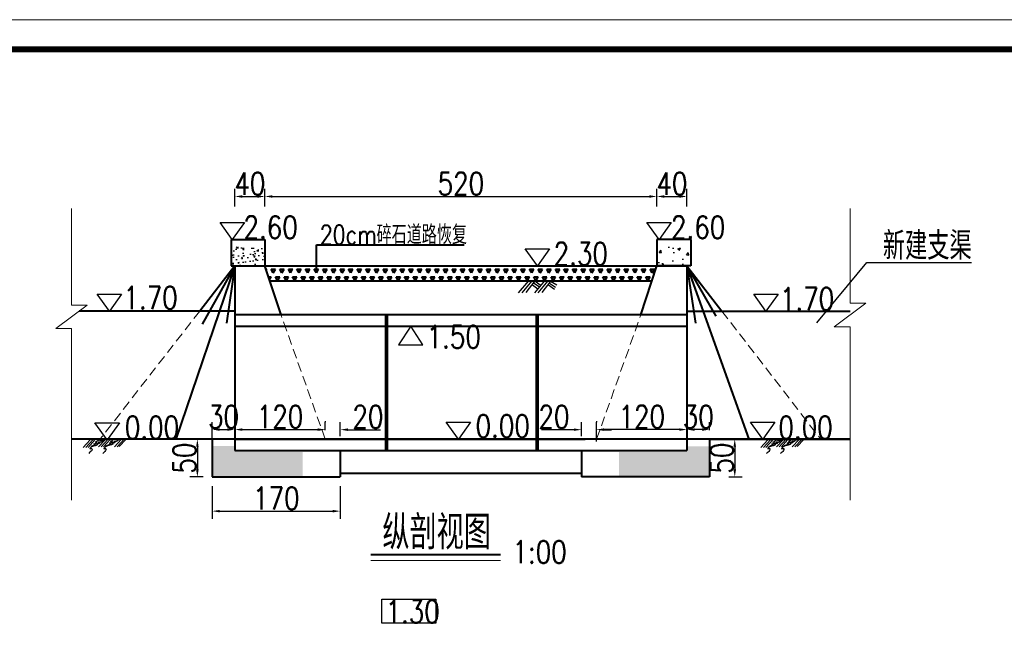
# Model space of a CAD drawing. Header units: millimetres. Extents: x 42191 to 57359, y 16507 to 19270.
# Tile 3 of 8: x 44144 to 45451, y 18208 to 19017. Entities that reach past the tile are written whole.
import ezdxf

# ---------------------------------------------------------------- set-up
doc = ezdxf.new("R2010")
doc.units = ezdxf.units.MM
doc.linetypes.add('DASHED', pattern=[19.05, 12.7, -6.35])
for name, color, linetype, lineweight in [('1', 7, 'Continuous', 30), ('粗实线', 1, 'Continuous', 40), ('粗实线 @ 1', 1, 'Continuous', 40)]:
    doc.layers.add(name, color=color, linetype=linetype, lineweight=lineweight)
doc.layers.add('DEM', color=3, linetype='Continuous')
doc.layers.add('文字说明', color=3, linetype='Continuous')
doc.styles.add('样式 1', font='txt.shx', dxfattribs={"width": 0.8, "bigfont": 'hztxt.shx'})
doc.dimstyles.new('STANDARD$0', dxfattribs={"dimtxt": 25, "dimasz": 10, "dimexe": 10, "dimexo": 12, "dimgap": 2, "dimtad": 1, "dimdec": 0, "dimzin": 1, "dimdsep": 46, "dimtxsty": '样式 1', "dimblk1": 'OBLIQUE', "dimblk2": 'OBLIQUE', "dimcen": 12, "dimdle": 20, "dimaunit": 1, "dimadec": 0, "dimazin": 0, "dimtfac": 1, "dimtdec": 1, "dimtofl": 0, "dimtmove": 0, "dimatfit": 1, "dimldrblk": 'OBLIQUE', "dimfxl": 0, "dimtolj": 1, "dimtzin": 0, "dimarcsym": 0})

# ---------------------------------------------------------------- blocks, each defined once
blk = doc.blocks.new('*D27')
at = {"color": 0, "lineweight": -2}
for p, q in [((44989.9, 18769.2), (44989.9, 18792.4)), ((45029.9, 18769.2), (45029.9, 18792.4)), ((44999.9, 18782.4), (45019.9, 18782.4))]:
    blk.add_line(p, q, dxfattribs=at)
at = {"color": 0}
for points in [[(44999.9, 18784.1), (44999.9, 18780.7), (44989.9, 18782.4)], [(45019.9, 18784.1), (45019.9, 18780.7), (45029.9, 18782.4)]]:
    blk.add_solid(points, dxfattribs=at)
at = {"layer": 'Defpoints', "color": 0}
for p in [(45029.9, 18782.4), (44989.9, 18757.2), (45029.9, 18757.2)]:
    blk.add_point(p, dxfattribs=at)
at = {"color": 0, "lineweight": -3, "insert": (45009.9, 18799.4), "char_height": 30, "attachment_point": 5, "style": '样式 1'}
blk.add_mtext('\\A1;40', dxfattribs=at)
blk = doc.blocks.new('_Oblique')
at = {"color": 0, "linetype": 'ByBlock', "lineweight": -2}
blk.add_line((-0.5, -0.5), (0.5, 0.5), dxfattribs=at)
blk = doc.blocks.new('*D28')
at = {"color": 0, "lineweight": -2}
for p, q in [((44469.9, 18769.2), (44469.9, 18792.4)), ((44989.9, 18769.2), (44989.9, 18792.4)), ((44479.9, 18782.4), (44979.9, 18782.4))]:
    blk.add_line(p, q, dxfattribs=at)
at = {"color": 0}
for points in [[(44479.9, 18784.1), (44479.9, 18780.7), (44469.9, 18782.4)], [(44979.9, 18784.1), (44979.9, 18780.7), (44989.9, 18782.4)]]:
    blk.add_solid(points, dxfattribs=at)
at = {"layer": 'Defpoints', "color": 0}
for p in [(44989.9, 18782.4), (44469.9, 18757.2), (44989.9, 18757.2)]:
    blk.add_point(p, dxfattribs=at)
at = {"color": 0, "lineweight": -3, "insert": (44729.9, 18799.4), "char_height": 30, "attachment_point": 5, "style": '样式 1'}
blk.add_mtext('\\A1;520', dxfattribs=at)
blk = doc.blocks.new('*D29')
at = {"color": 0, "lineweight": -2}
for p, q in [((44429.9, 18769.2), (44429.9, 18792.4)), ((44469.9, 18769.2), (44469.9, 18792.4)), ((44439.9, 18782.4), (44459.9, 18782.4))]:
    blk.add_line(p, q, dxfattribs=at)
at = {"color": 0}
for points in [[(44439.9, 18784.1), (44439.9, 18780.7), (44429.9, 18782.4)], [(44459.9, 18784.1), (44459.9, 18780.7), (44469.9, 18782.4)]]:
    blk.add_solid(points, dxfattribs=at)
at = {"layer": 'Defpoints', "color": 0}
for p in [(44469.9, 18782.4), (44429.9, 18757.2), (44469.9, 18757.2)]:
    blk.add_point(p, dxfattribs=at)
at = {"color": 0, "lineweight": -3, "insert": (44449.9, 18799.4), "char_height": 30, "attachment_point": 5, "style": '样式 1'}
blk.add_mtext('\\A1;40', dxfattribs=at)
blk = doc.blocks.new('*D39')
at = {"color": 0, "lineweight": -2}
for p, q in [((44387.9, 18460.4), (44370.2, 18460.4)), ((44380.2, 18450.4), (44380.2, 18420.4)), ((44387.9, 18410.4), (44370.2, 18410.4))]:
    blk.add_line(p, q, dxfattribs=at)
at = {"color": 0}
for points in [[(44378.5, 18450.4), (44381.9, 18450.4), (44380.2, 18460.4)], [(44378.5, 18420.4), (44381.9, 18420.4), (44380.2, 18410.4)]]:
    blk.add_solid(points, dxfattribs=at)
at = {"layer": 'Defpoints', "color": 0}
for p in [(44399.9, 18460.4), (44380.2, 18410.4), (44399.9, 18410.4)]:
    blk.add_point(p, dxfattribs=at)
at = {"color": 0, "lineweight": -3, "insert": (44363.2, 18435.4), "char_height": 30, "attachment_point": 5, "rotation": 90, "style": '样式 1'}
blk.add_mtext('\\A1;50', dxfattribs=at)
blk = doc.blocks.new('*D40')
at = {"color": 0, "lineweight": -2}
for p, q in [((44399.9, 18457), (44399.9, 18483.3)), ((44429.9, 18472.4), (44429.9, 18483.3)), ((44409.9, 18473.3), (44419.9, 18473.3))]:
    blk.add_line(p, q, dxfattribs=at)
at = {"color": 0}
for points in [[(44409.9, 18474.9), (44409.9, 18471.6), (44399.9, 18473.3)], [(44419.9, 18474.9), (44419.9, 18471.6), (44429.9, 18473.3)]]:
    blk.add_solid(points, dxfattribs=at)
at = {"layer": 'Defpoints', "color": 0}
for p in [(44429.9, 18473.3), (44429.9, 18460.4), (44399.9, 18445)]:
    blk.add_point(p, dxfattribs=at)
at = {"color": 0, "lineweight": -3, "insert": (44414.9, 18490.3), "char_height": 30, "attachment_point": 5, "style": '样式 1'}
blk.add_mtext('\\A1;30', dxfattribs=at)
blk = doc.blocks.new('*D30')
at = {"color": 0, "lineweight": -2}
for p, q in [((44549.9, 18472.4), (44549.9, 18483.1)), ((44569.9, 18464.4), (44569.9, 18483.1)), ((44539.9, 18473.1), (44529.9, 18473.1)), ((44579.9, 18473.1), (44623.1, 18473.1))]:
    blk.add_line(p, q, dxfattribs=at)
at = {"color": 0}
for points in [[(44539.9, 18474.8), (44539.9, 18471.5), (44549.9, 18473.1)], [(44579.9, 18474.8), (44579.9, 18471.5), (44569.9, 18473.1)]]:
    blk.add_solid(points, dxfattribs=at)
at = {"layer": 'Defpoints', "color": 0}
for p in [(44549.9, 18473.1), (44549.9, 18460.4), (44569.9, 18452.4)]:
    blk.add_point(p, dxfattribs=at)
at = {"color": 0, "lineweight": -3, "insert": (44606.5, 18490.1), "char_height": 30, "attachment_point": 5, "style": '样式 1'}
blk.add_mtext('\\A1;20', dxfattribs=at)
blk = doc.blocks.new('*D31')
at = {"color": 0, "lineweight": -2}
for p, q in [((45085.6, 18460.4), (45103.3, 18460.4)), ((45093.3, 18450.4), (45093.3, 18420.4)), ((45085.6, 18410.4), (45103.3, 18410.4))]:
    blk.add_line(p, q, dxfattribs=at)
at = {"color": 0}
for points in [[(45091.6, 18450.4), (45095, 18450.4), (45093.3, 18460.4)], [(45091.6, 18420.4), (45095, 18420.4), (45093.3, 18410.4)]]:
    blk.add_solid(points, dxfattribs=at)
at = {"layer": 'Defpoints', "color": 0}
for p in [(45073.6, 18460.4), (45073.6, 18410.4), (45093.3, 18410.4)]:
    blk.add_point(p, dxfattribs=at)
at = {"color": 0, "lineweight": -3, "insert": (45076.3, 18435.4), "char_height": 30, "attachment_point": 5, "rotation": 90, "style": '样式 1'}
blk.add_mtext('\\A1;50', dxfattribs=at)
blk = doc.blocks.new('*D32')
at = {"color": 0, "lineweight": -2}
for p, q in [((45029.9, 18472.4), (45029.9, 18483.3)), ((45059.9, 18472.4), (45059.9, 18483.3)), ((45049.9, 18473.3), (45039.9, 18473.3))]:
    blk.add_line(p, q, dxfattribs=at)
at = {"color": 0}
for points in [[(45039.9, 18474.9), (45039.9, 18471.6), (45029.9, 18473.3)], [(45049.9, 18474.9), (45049.9, 18471.6), (45059.9, 18473.3)]]:
    blk.add_solid(points, dxfattribs=at)
at = {"layer": 'Defpoints', "color": 0}
for p in [(45029.9, 18473.3), (45029.9, 18460.4), (45059.9, 18460.4)]:
    blk.add_point(p, dxfattribs=at)
at = {"color": 0, "lineweight": -3, "insert": (45044.9, 18490.3), "char_height": 30, "attachment_point": 5, "style": '样式 1'}
blk.add_mtext('\\A1;30', dxfattribs=at)
blk = doc.blocks.new('*D17')
at = {"color": 0, "lineweight": -2}
for p, q in [((44889.9, 18464.4), (44889.9, 18483.1)), ((44909.9, 18457.4), (44909.9, 18483.1)), ((44879.9, 18473.1), (44836.8, 18473.1)), ((44919.9, 18473.1), (44929.9, 18473.1))]:
    blk.add_line(p, q, dxfattribs=at)
at = {"color": 0}
for points in [[(44879.9, 18474.8), (44879.9, 18471.5), (44889.9, 18473.1)], [(44919.9, 18474.8), (44919.9, 18471.5), (44909.9, 18473.1)]]:
    blk.add_solid(points, dxfattribs=at)
at = {"layer": 'Defpoints', "color": 0}
for p in [(44909.9, 18473.1), (44889.9, 18452.4), (44909.9, 18445.4)]:
    blk.add_point(p, dxfattribs=at)
at = {"color": 0, "lineweight": -3, "insert": (44853.4, 18490.1), "char_height": 30, "attachment_point": 5, "style": '样式 1'}
blk.add_mtext('\\A1;20', dxfattribs=at)
blk = doc.blocks.new('*D36')
at = {"color": 0, "lineweight": -2}
for p, q in [((44399.9, 18398.4), (44399.9, 18355.1)), ((44569.9, 18398.4), (44569.9, 18355.1)), ((44409.9, 18365.1), (44559.9, 18365.1))]:
    blk.add_line(p, q, dxfattribs=at)
at = {"color": 0}
for points in [[(44409.9, 18366.7), (44409.9, 18363.4), (44399.9, 18365.1)], [(44559.9, 18366.7), (44559.9, 18363.4), (44569.9, 18365.1)]]:
    blk.add_solid(points, dxfattribs=at)
at = {"layer": 'Defpoints', "color": 0}
for p in [(44399.9, 18410.4), (44569.9, 18410.4), (44569.9, 18365.1)]:
    blk.add_point(p, dxfattribs=at)
at = {"color": 0, "lineweight": -3, "insert": (44484.9, 18382.1), "char_height": 30, "attachment_point": 5, "style": '样式 1'}
blk.add_mtext('\\A1;170', dxfattribs=at)
blk = doc.blocks.new('*D25')
at = {"color": 0, "lineweight": -2}
for p, q in [((44429.9, 18472.4), (44429.9, 18483.3)), ((44549.9, 18484.4), (44549.9, 18483.3)), ((44439.9, 18473.3), (44539.9, 18473.3))]:
    blk.add_line(p, q, dxfattribs=at)
at = {"color": 0}
for points in [[(44439.9, 18474.9), (44439.9, 18471.6), (44429.9, 18473.3)], [(44539.9, 18474.9), (44539.9, 18471.6), (44549.9, 18473.3)]]:
    blk.add_solid(points, dxfattribs=at)
at = {"layer": 'Defpoints', "color": 0}
for p in [(44549.9, 18473.3), (44549.9, 18472.4), (44429.9, 18460.4)]:
    blk.add_point(p, dxfattribs=at)
at = {"color": 0, "lineweight": -3, "insert": (44489.9, 18490.3), "char_height": 30, "attachment_point": 5, "style": '样式 1'}
blk.add_mtext('\\A1;120', dxfattribs=at)
blk = doc.blocks.new('*D37')
at = {"color": 0, "lineweight": -2}
for p, q in [((44909.9, 18484.4), (44909.9, 18483.3)), ((45029.9, 18457.4), (45029.9, 18483.3)), ((45019.9, 18473.3), (44919.9, 18473.3))]:
    blk.add_line(p, q, dxfattribs=at)
at = {"color": 0}
for points in [[(44919.9, 18474.9), (44919.9, 18471.6), (44909.9, 18473.3)], [(45019.9, 18474.9), (45019.9, 18471.6), (45029.9, 18473.3)]]:
    blk.add_solid(points, dxfattribs=at)
at = {"layer": 'Defpoints', "color": 0}
for p in [(44909.9, 18473.3), (44909.9, 18472.4), (45029.9, 18445.4)]:
    blk.add_point(p, dxfattribs=at)
at = {"color": 0, "lineweight": -3, "insert": (44969.9, 18490.3), "char_height": 30, "attachment_point": 5, "style": '样式 1'}
blk.add_mtext('\\A1;120', dxfattribs=at)
blk = doc.blocks.new('tk')
at = {"lineweight": 0}
blk.add_line((0, 297), (420, 297), dxfattribs=at)
at = {"lineweight": 0, "const_width": 1}
blk.add_lwpolyline([(25, 292), (415, 292), (415, 5), (25, 5)], close=True, dxfattribs=at)

msp = doc.modelspace()

# ---------------------------------------------------------------- hatches: boundary and pattern name
h = msp.add_hatch()
h.set_pattern_fill('AR-CONC', color=256, scale=0.1, style=0)
h.set_pattern_definition([(50, (-1099.639, 11274.402), (18.218467, -1.5939086), [1.905, -20.955]), (355, (-1099.639, 11274.402), (-3.5242826, 19.105664), [1.524, -16.764]), (100.451, (-1098.12, 11274.27), (14.69425, 17.511669), [1.619, -17.809]), (46.1842, (-1099.639, 11279.482), (27.107904, -4.204233), [2.8575, -31.4325]), (96.6356, (-1097.38, 11279.132), (23.740423, 24.742556), [2.4285, -26.7135]), (351.184, (-1099.64, 11279.482), (23.74046, 24.742512), [2.286, -25.146]), (21, (-1097.099, 11278.212), (15.161488, -10.226552), [1.905, -20.955]), (326, (-1097.099, 11278.212), (6.180203, 18.4187966), [1.524, -16.764]), (71.4514, (-1095.835, 11277.36), (21.341649, 8.192286), [1.619, -17.809]), (37.5, (-1099.6387, 11274.402), (0.3088603, 8.4555039), [0, -16.5608, 0, -17.018, 0, -16.8275]), (7.5, (-1099.639, 11274.402), (6.6819663, 10.0180575), [0, -9.7028, 0, -16.1798, 0, -6.4135]), (327.5, (-1105.303, 11274.402), (13.5590595, -0.5728744), [0, -6.35, 0, -19.812, 0, -26.289]), (317.5, (-1107.843, 11274.402), (14.812918, 2.542649), [0, -8.255, 0, -13.1572, 0, -18.669])])
h.paths.add_polyline_path([(44469.9, 18715.4), (44429.9, 18715.4), (44424.9, 18715.4), (44424.9, 18690.4), (44469.9, 18690.4)])
h = msp.add_hatch()
h.set_pattern_fill('AR-CONC', color=256, scale=0.2, style=0)
h.set_pattern_definition([(50, (-1099.64, 11274.402), (36.436934, -3.187817), [3.81, -41.91]), (355, (-1099.64, 11274.402), (-7.048565, 38.21133), [3.048, -33.528]), (100.451, (-1096.602, 11274.136), (29.3885, 35.023338), [3.238, -35.618]), (46.1842, (-1099.64, 11284.56), (54.21581, -8.408466), [5.715, -62.865]), (96.6356, (-1095.12, 11283.86), (47.480847, 49.48511), [4.857, -53.427]), (351.184, (-1099.64, 11284.56), (47.48092, 49.485024), [4.572, -50.292]), (21, (-1094.56, 11282.022), (30.322976, -20.453104), [3.81, -41.91]), (326, (-1094.56, 11282.022), (12.360406, 36.837593), [3.048, -33.528]), (71.4514, (-1092.032, 11280.318), (42.683298, 16.384572), [3.238, -35.618]), (37.5, (-1099.639, 11274.402), (0.6177207, 16.9110078), [0, -33.1216, 0, -34.036, 0, -33.655]), (7.5, (-1099.639, 11274.402), (13.3639325, 20.036115), [0, -19.4056, 0, -32.3596, 0, -12.827]), (327.5, (-1110.967, 11274.402), (27.118119, -1.1457488), [0, -12.7, 0, -39.624, 0, -52.578]), (317.5, (-1116.047, 11274.402), (29.625836, 5.085298), [0, -16.51, 0, -26.3144, 0, -37.338])])
h.paths.add_polyline_path([(45034.9, 18715.4), (45029.9, 18715.4), (44989.9, 18715.4), (44989.9, 18690.4), (45029.9, 18690.4), (45034.9, 18690.4)])
h = msp.add_hatch(color=7)
edge = h.paths.add_edge_path()
edge.add_spline(control_points=[(44246.8, 18457.9), (44246.1, 18457.6), (44243.9, 18456.9), (44246, 18456.6), (44248, 18456.5), (44245.3, 18455.2), (44241.7, 18454.4), (44246.3, 18454), (44244.6, 18453.3), (44243.6, 18453.2), (44242.4, 18452.3), (44241.1, 18451.8), (44239.9, 18451.2), (44237.5, 18449.6), (44239.2, 18450.6), (44240.2, 18450.7), (44241.2, 18451.3), (44242.3, 18451.4), (44243.3, 18451.9), (44244, 18451.9), (44245.9, 18452.7), (44244.7, 18452.1), (44245.8, 18452.3), (44246.3, 18452.5), (44247.2, 18452.8), (44248, 18453.2), (44247.9, 18454.3), (44247.3, 18454.3), (44246.9, 18454.4), (44246.7, 18454.6), (44247.2, 18454.7), (44247.6, 18454.7), (44248.4, 18455.2), (44249.3, 18454.9), (44250.9, 18454.8), (44250.4, 18455.7), (44249.6, 18456.1), (44249.3, 18456.3), (44249.3, 18456.3), (44249.5, 18456.3), (44249.5, 18456.8), (44250.2, 18457), (44250.5, 18456.1), (44251.4, 18456.7), (44252.1, 18456.5), (44252.7, 18457.1), (44253.3, 18456.9), (44253.7, 18457.6), (44252.9, 18457.7), (44253.8, 18457.9), (44254.1, 18458), (44254.5, 18458.3), (44254.9, 18458.4), (44255.3, 18458.4), (44255.5, 18458.6), (44256.7, 18460.3), (44251.5, 18459.1), (44248.5, 18460.2), (44247.6, 18458.2), (44246.8, 18457.9)], knot_values=[0, 0, 0, 0, 0.457636, 0.703928, 0.945189, 1.449068, 1.858543, 2.340381, 2.49662, 2.710207, 3.022366, 3.352558, 3.57969, 4.019046, 4.221528, 4.438149, 4.683028, 4.925717, 5.111401, 5.365361, 5.588739, 5.681232, 5.81702, 5.96521, 6.098178, 6.363219, 6.474472, 6.643456, 6.680123, 6.721911, 6.784349, 6.889356, 7.029569, 7.292431, 7.526381, 7.709639, 7.836357, 7.836357, 7.836357, 7.837887, 7.958906, 8.049351, 8.20084, 8.34711, 8.569613, 8.663082, 8.804148, 8.901422, 8.970405, 9.080406, 9.205283, 9.247084, 9.390508, 9.425296, 9.467096, 9.582996, 10.557173, 11.044339, 11.587882, 11.587882, 11.587882, 11.587882], weights=[1, 1, 1, 1, 1, 1, 1, 1, 1, 1, 1, 1, 1, 1, 1, 1, 1, 1, 1, 1, 1, 1, 1, 1, 1, 1, 1, 1, 1, 1, 1, 1, 1, 1, 1, 1, 1, 1, 1, 1, 1, 1, 1, 1, 1, 1, 1, 1, 1, 1, 1, 1, 1, 1, 1, 1, 1, 1, 1, 1], degree=3, periodic=0)
h = msp.add_hatch(color=7)
edge = h.paths.add_edge_path()
edge.add_spline(control_points=[(44267.2, 18458.8), (44266.5, 18458.5), (44264.4, 18457.8), (44266.4, 18457.5), (44268.4, 18457.4), (44265.8, 18456.1), (44262.2, 18455.3), (44266.8, 18454.9), (44265, 18454.2), (44264.1, 18454.1), (44262.9, 18453.3), (44261.5, 18452.7), (44260.3, 18452.1), (44257.9, 18450.5), (44259.7, 18451.5), (44260.6, 18451.7), (44261.7, 18452.2), (44262.7, 18452.3), (44263.8, 18452.8), (44264.5, 18452.9), (44266.4, 18453.6), (44265.1, 18453), (44266.3, 18453.2), (44266.8, 18453.4), (44267.6, 18453.7), (44268.4, 18454.1), (44268.4, 18455.2), (44267.8, 18455.2), (44267.4, 18455.3), (44267.2, 18455.6), (44267.7, 18455.6), (44268.1, 18455.6), (44268.9, 18456.1), (44269.8, 18455.8), (44271.4, 18455.7), (44270.8, 18456.6), (44270, 18457.1), (44269.8, 18457.2), (44269.8, 18457.2), (44269.9, 18457.2), (44269.9, 18457.7), (44270.7, 18457.9), (44270.9, 18457), (44271.8, 18457.7), (44272.6, 18457.4), (44273.2, 18458), (44273.8, 18457.8), (44274.1, 18458.5), (44273.4, 18458.6), (44274.3, 18458.8), (44274.6, 18458.9), (44275, 18459.2), (44275.4, 18459.4), (44275.7, 18459.3), (44276, 18459.5), (44277.1, 18461.2), (44272, 18460), (44269, 18461.1), (44268.1, 18459.1), (44267.2, 18458.8)], knot_values=[0, 0, 0, 0, 0.457636, 0.703928, 0.945189, 1.449068, 1.858543, 2.340381, 2.49662, 2.710207, 3.022366, 3.352558, 3.57969, 4.019046, 4.221528, 4.438149, 4.683028, 4.925717, 5.111401, 5.365361, 5.588739, 5.681232, 5.81702, 5.96521, 6.098178, 6.363219, 6.474472, 6.643456, 6.680123, 6.721911, 6.784349, 6.889356, 7.029569, 7.292431, 7.526381, 7.709639, 7.836357, 7.836357, 7.836357, 7.837887, 7.958906, 8.049351, 8.20084, 8.34711, 8.569613, 8.663082, 8.804148, 8.901422, 8.970405, 9.080406, 9.205283, 9.247084, 9.390508, 9.425296, 9.467096, 9.582996, 10.557173, 11.044339, 11.587882, 11.587882, 11.587882, 11.587882], weights=[1, 1, 1, 1, 1, 1, 1, 1, 1, 1, 1, 1, 1, 1, 1, 1, 1, 1, 1, 1, 1, 1, 1, 1, 1, 1, 1, 1, 1, 1, 1, 1, 1, 1, 1, 1, 1, 1, 1, 1, 1, 1, 1, 1, 1, 1, 1, 1, 1, 1, 1, 1, 1, 1, 1, 1, 1, 1, 1, 1], degree=3, periodic=0)
h = msp.add_hatch()
h.set_pattern_fill('AR-CONC', color=256, scale=0.1, style=0)
h.set_pattern_definition([(50, (-8774.165, 11185.674), (18.218467, -1.5939086), [1.905, -20.955]), (355, (-8774.165, 11185.674), (-3.5242826, 19.105664), [1.524, -16.764]), (100.451, (-8772.647, 11185.542), (14.69425, 17.511669), [1.619, -17.809]), (46.1842, (-8774.165, 11190.754), (27.107904, -4.204233), [2.8575, -31.4325]), (96.6356, (-8771.906, 11190.404), (23.740423, 24.742556), [2.4285, -26.7135]), (351.184, (-8774.165, 11190.754), (23.74046, 24.742512), [2.286, -25.146]), (21, (-8771.625, 11189.484), (15.161488, -10.226552), [1.905, -20.955]), (326, (-8771.625, 11189.484), (6.180203, 18.4187966), [1.524, -16.764]), (71.4514, (-8770.362, 11188.632), (21.341649, 8.192286), [1.619, -17.809]), (37.5, (-8774.165, 11185.6745), (0.3088603, 8.4555039), [0, -16.5608, 0, -17.018, 0, -16.8275]), (7.5, (-8774.165, 11185.6745), (6.6819663, 10.0180575), [0, -9.7028, 0, -16.1798, 0, -6.4135]), (327.5, (-8779.829, 11185.6745), (13.5590595, -0.5728744), [0, -6.35, 0, -19.812, 0, -26.289]), (317.5, (-8782.369, 11185.674), (14.8129181, 2.542649), [0, -8.255, 0, -13.1572, 0, -18.669])])
h.paths.add_polyline_path([(44519.9, 18443.7), (44429.9, 18443.7), (44429.9, 18451.5), (44399.9, 18451.5), (44399.9, 18411.7), (44519.9, 18411.7)])
h.paths.add_polyline_path([(45059.9, 18451), (45029.9, 18451.1), (45029.9, 18443.7), (44939.9, 18443.7), (44939.9, 18411.7), (45059.9, 18411.7)])
h = msp.add_hatch(color=7)
edge = h.paths.add_edge_path()
edge.add_spline(control_points=[(45146.2, 18457.8), (45145.5, 18457.6), (45143.3, 18456.8), (45145.4, 18456.5), (45147.4, 18456.5), (45144.7, 18455.1), (45141.1, 18454.3), (45145.7, 18454), (45144, 18453.3), (45143, 18453.1), (45141.8, 18452.3), (45140.5, 18451.7), (45139.3, 18451.2), (45136.9, 18449.6), (45138.7, 18450.5), (45139.6, 18450.7), (45140.6, 18451.2), (45141.7, 18451.3), (45142.8, 18451.8), (45143.5, 18451.9), (45145.3, 18452.6), (45144.1, 18452), (45145.2, 18452.3), (45145.7, 18452.4), (45146.6, 18452.7), (45147.4, 18453.2), (45147.4, 18454.2), (45146.7, 18454.3), (45146.4, 18454.3), (45146.2, 18454.6), (45146.6, 18454.7), (45147.1, 18454.7), (45147.8, 18455.2), (45148.7, 18454.9), (45150.4, 18454.7), (45149.8, 18455.6), (45149, 18456.1), (45148.7, 18456.2), (45148.8, 18456.2), (45148.9, 18456.3), (45148.9, 18456.8), (45149.6, 18457), (45149.9, 18456.1), (45150.8, 18456.7), (45151.6, 18456.5), (45152.1, 18457), (45152.7, 18456.8), (45153.1, 18457.5), (45152.4, 18457.7), (45153.3, 18457.8), (45153.6, 18458), (45154, 18458.3), (45154.3, 18458.4), (45154.7, 18458.3), (45154.9, 18458.6), (45156.1, 18460.2), (45151, 18459.1), (45148, 18460.1), (45147, 18458.1), (45146.2, 18457.8)], knot_values=[0, 0, 0, 0, 0.457636, 0.703928, 0.945189, 1.449068, 1.858543, 2.340381, 2.49662, 2.710207, 3.022366, 3.352558, 3.57969, 4.019046, 4.221528, 4.438149, 4.683028, 4.925717, 5.111401, 5.365361, 5.588739, 5.681232, 5.81702, 5.96521, 6.098178, 6.363219, 6.474472, 6.643456, 6.680123, 6.721911, 6.784349, 6.889356, 7.029569, 7.292431, 7.526381, 7.709639, 7.836357, 7.836357, 7.836357, 7.837887, 7.958906, 8.049351, 8.20084, 8.34711, 8.569613, 8.663082, 8.804148, 8.901422, 8.970405, 9.080406, 9.205283, 9.247084, 9.390508, 9.425296, 9.467096, 9.582996, 10.557173, 11.044339, 11.587882, 11.587882, 11.587882, 11.587882], weights=[1, 1, 1, 1, 1, 1, 1, 1, 1, 1, 1, 1, 1, 1, 1, 1, 1, 1, 1, 1, 1, 1, 1, 1, 1, 1, 1, 1, 1, 1, 1, 1, 1, 1, 1, 1, 1, 1, 1, 1, 1, 1, 1, 1, 1, 1, 1, 1, 1, 1, 1, 1, 1, 1, 1, 1, 1, 1, 1, 1], degree=3, periodic=0)
h = msp.add_hatch(color=7)
edge = h.paths.add_edge_path()
edge.add_spline(control_points=[(45166.7, 18458.7), (45166, 18458.5), (45163.8, 18457.7), (45165.9, 18457.4), (45167.9, 18457.4), (45165.2, 18456.1), (45161.6, 18455.3), (45166.2, 18454.9), (45164.4, 18454.2), (45163.5, 18454), (45162.3, 18453.2), (45161, 18452.6), (45159.8, 18452.1), (45157.3, 18450.5), (45159.1, 18451.4), (45160, 18451.6), (45161.1, 18452.1), (45162.2, 18452.2), (45163.2, 18452.7), (45163.9, 18452.8), (45165.8, 18453.6), (45164.6, 18452.9), (45165.7, 18453.2), (45166.2, 18453.4), (45167, 18453.6), (45167.9, 18454.1), (45167.8, 18455.1), (45167.2, 18455.2), (45166.8, 18455.2), (45166.6, 18455.5), (45167.1, 18455.6), (45167.5, 18455.6), (45168.3, 18456.1), (45169.2, 18455.8), (45170.8, 18455.6), (45170.2, 18456.6), (45169.5, 18457), (45169.2, 18457.1), (45169.2, 18457.1), (45169.4, 18457.2), (45169.4, 18457.7), (45170.1, 18457.9), (45170.3, 18457), (45171.3, 18457.6), (45172, 18457.4), (45172.6, 18457.9), (45173.2, 18457.7), (45173.6, 18458.4), (45172.8, 18458.6), (45173.7, 18458.7), (45174, 18458.9), (45174.4, 18459.2), (45174.8, 18459.3), (45175.2, 18459.2), (45175.4, 18459.5), (45176.5, 18461.1), (45171.4, 18460), (45168.4, 18461), (45167.5, 18459), (45166.7, 18458.7)], knot_values=[0, 0, 0, 0, 0.457636, 0.703928, 0.945189, 1.449068, 1.858543, 2.340381, 2.49662, 2.710207, 3.022366, 3.352558, 3.57969, 4.019046, 4.221528, 4.438149, 4.683028, 4.925717, 5.111401, 5.365361, 5.588739, 5.681232, 5.81702, 5.96521, 6.098178, 6.363219, 6.474472, 6.643456, 6.680123, 6.721911, 6.784349, 6.889356, 7.029569, 7.292431, 7.526381, 7.709639, 7.836357, 7.836357, 7.836357, 7.837887, 7.958906, 8.049351, 8.20084, 8.34711, 8.569613, 8.663082, 8.804148, 8.901422, 8.970405, 9.080406, 9.205283, 9.247084, 9.390508, 9.425296, 9.467096, 9.582996, 10.557173, 11.044339, 11.587882, 11.587882, 11.587882, 11.587882], weights=[1, 1, 1, 1, 1, 1, 1, 1, 1, 1, 1, 1, 1, 1, 1, 1, 1, 1, 1, 1, 1, 1, 1, 1, 1, 1, 1, 1, 1, 1, 1, 1, 1, 1, 1, 1, 1, 1, 1, 1, 1, 1, 1, 1, 1, 1, 1, 1, 1, 1, 1, 1, 1, 1, 1, 1, 1, 1, 1, 1], degree=3, periodic=0)
at = {"layer": '粗实线 @ 1'}
h = msp.add_hatch(dxfattribs=at)
h.set_pattern_fill('TRIANG', color=0, scale=1.2, style=0)
h.set_pattern_definition([(60, (3292.933, 11385.611), (-5.714998, 9.8986692), [5.715, -5.715]), (120, (3292.933, 11385.611), (-11.429998, 1.2e-06), [5.715, -5.715]), (0, (3290.076, 11390.561), (5.715, 9.898668), [5.715, -5.715])])
h.paths.add_polyline_path([(44989.9, 18690.4), (44469.9, 18690.4), (44477.2, 18670.4), (44982.7, 18670.4)])

# ---------------------------------------------------------------- linework, layer by layer
at = {"lineweight": 18}
for p, q in [((44213.3, 18766.4), (44213.3, 18638.2)), ((45246.5, 18766.4), (45246.5, 18640.8)), ((44234, 18638.2), (44192.3, 18607.1)), ((44213.3, 18638.2), (44234, 18638.2)), ((45267.1, 18640.8), (45225.4, 18609.7)), ((45246.5, 18640.8), (45267.1, 18640.8)), ((44192.3, 18607.1), (44213.3, 18607.1)), ((44213.3, 18607.1), (44213.3, 18379.6)), ((45225.4, 18609.7), (45246.5, 18609.7)), ((45246.5, 18609.7), (45246.5, 18379.5)), ((44610.6, 18299.5), (44782.6, 18299.5))]:
    msp.add_line(p, q, dxfattribs=at)
for p, q in [((45202.1, 18615), (45268.4, 18694.7)), ((45268.4, 18694.7), (45407.5, 18694.7))]:
    msp.add_line(p, q)
at = {"lineweight": -3}
for p, q in [((44819.4, 18670.4), (44806.1, 18654.7)), ((44823.9, 18670.4), (44810.7, 18654.8)), ((44827.8, 18670.4), (44815.9, 18655)), ((44825.1, 18665.3), (44832, 18659.9)), ((44826.4, 18667.7), (44833.8, 18662.9)), ((44840.7, 18670.4), (44827.4, 18654.7)), ((44827.8, 18670.4), (44835.3, 18665.4)), ((44845.2, 18670.4), (44832, 18654.8)), ((44849.1, 18670.4), (44837.2, 18655)), ((44846.3, 18665.1), (44853.9, 18659.3)), ((44847.5, 18667.6), (44855.6, 18662.2)), ((44848.6, 18669.9), (44857.3, 18665.1))]:
    msp.add_line(p, q, dxfattribs=at)
at = {"linetype": 'DASHED', "lineweight": 18}
for p, q in [((44383.3, 18630.4), (44251, 18460.4)), ((44549.9, 18460.4), (44491.2, 18625.4)), ((44909.9, 18460.4), (44968.7, 18625.4)), ((45076.3, 18630.4), (45207.5, 18460.4))]:
    msp.add_line(p, q, dxfattribs=at)
at = {"color": 7, "lineweight": 18}
for p, q in [((44228.7, 18449.6), (44237.9, 18459.5)), ((44232.1, 18449.7), (44241.3, 18459.6)), ((44235.1, 18449.7), (44244.3, 18459.6)), ((44249.2, 18450.3), (44258.1, 18459.9)), ((44252.7, 18450.4), (44261.5, 18459.9)), ((44255.7, 18450.5), (44264.1, 18459.5)), ((44270.2, 18450.5), (44279.3, 18460.3)), ((44273.6, 18450.5), (44282.7, 18460.3)), ((44276.6, 18450.6), (44285.6, 18460.4)), ((45128.1, 18449.5), (45137.3, 18459.5)), ((45131.5, 18449.6), (45140.7, 18459.5)), ((45134.5, 18449.7), (45143.7, 18459.6)), ((45148.7, 18450.2), (45157.6, 18459.8)), ((45152.1, 18450.3), (45160.9, 18459.9)), ((45155.1, 18450.4), (45163.5, 18459.5)), ((45169.6, 18450.4), (45178.7, 18460.2)), ((45173, 18450.5), (45182.1, 18460.3)), ((45176, 18450.6), (45185.1, 18460.3))]:
    msp.add_line(p, q, dxfattribs=at)
at = {"lineweight": 40}
msp.add_line((44429.9, 18460.4), (44629.9, 18460.4), dxfattribs=at)
msp.add_line((44429.9, 18460.4), (44629.9, 18460.4), dxfattribs=at)
at = {"lineweight": -3}
for points in [[(44426.6, 18725.4), (44410.4, 18748), (44442.8, 18748)], [(44992.8, 18725.4), (44976.6, 18748), (45009, 18748)], [(44831.4, 18690.4), (44815.2, 18713), (44847.6, 18713)], [(44263.5, 18630.4), (44247.3, 18653), (44279.7, 18653)], [(45134.7, 18630.4), (45118.4, 18653), (45150.9, 18653)], [(44663.3, 18610.4), (44647, 18585.6), (44679.5, 18585.6)], [(44260.5, 18459.6), (44244.3, 18482.2), (44276.7, 18482.2)], [(44726.5, 18460.4), (44710.2, 18483), (44742.7, 18483)], [(45130.4, 18460.4), (45114.2, 18483), (45146.6, 18483)]]:
    msp.add_lwpolyline(points, close=True, dxfattribs=at)
msp.add_lwpolyline([(44624.9, 18248.5), (44696.5, 18248.5), (44696.5, 18216.6), (44624.9, 18216.6)], close=True)
at = {"color": 7, "start_tangent": (-0.939361, -0.34293), "end_tangent": (-0.939361, -0.34293)}
for points in [[(44246.4, 18457.6), (44244.5, 18456.6), (44245.6, 18456.4), (44246.8, 18456.2), (44244.7, 18455), (44242.9, 18454.2), (44245.1, 18453.5), (44244.4, 18453.2), (44243.4, 18452.9), (44242.1, 18452.2), (44240.6, 18451.5), (44239.7, 18451), (44240.1, 18451), (44240.9, 18451), (44242, 18451.2), (44242.9, 18451.5), (44244, 18451.9), (44245, 18452.2), (44244.7, 18452), (44245.3, 18452.1), (44246, 18452.3), (44246.6, 18452.5), (44247.6, 18453.3), (44247.5, 18453.8), (44246.8, 18454.1), (44246.6, 18454.2), (44246.5, 18454.3), (44246.8, 18454.5), (44247.3, 18454.5), (44247.9, 18454.8), (44249.1, 18454.7), (44250.3, 18454.8), (44249.8, 18455.5), (44248.6, 18456.2), (44249, 18456), (44249.3, 18456.5), (44249.7, 18456.7), (44250.2, 18456.1), (44250.9, 18456.3), (44251.9, 18456.5), (44252.3, 18456.7), (44253, 18456.8), (44253.1, 18457.3), (44252.9, 18457.5), (44253.4, 18457.6), (44253.9, 18457.9), (44254.1, 18458), (44254.7, 18458.2), (44254.9, 18458.2), (44255.1, 18458.3), (44255.4, 18458.7), (44250.8, 18459.3), (44248.4, 18459.3), (44246.4, 18457.6)], [(44267, 18458.7), (44265.1, 18457.7), (44266.2, 18457.4), (44267.4, 18457.3), (44265.3, 18456.1), (44263.5, 18455.3), (44265.7, 18454.6), (44265, 18454.2), (44264, 18453.9), (44262.7, 18453.2), (44261.3, 18452.5), (44260.3, 18452.1), (44258.5, 18450.9), (44259.4, 18451.3), (44260.4, 18451.6), (44261.5, 18452), (44262.6, 18452.3), (44263.5, 18452.6), (44264.6, 18452.9), (44265.7, 18453.3), (44265.3, 18453), (44265.9, 18453.1), (44266.6, 18453.3), (44267.2, 18453.5), (44268.2, 18454.4), (44268.1, 18454.9), (44267.4, 18455.2), (44267.2, 18455.2), (44267.1, 18455.4), (44267.4, 18455.5), (44267.9, 18455.6), (44268.5, 18455.8), (44269.7, 18455.8), (44270.9, 18455.8), (44270.4, 18456.6), (44269.2, 18457.2), (44269.6, 18457.1), (44269.9, 18457.6), (44270.3, 18457.7), (44270.8, 18457.2), (44271.5, 18457.4), (44272.5, 18457.5), (44272.9, 18457.8), (44273.6, 18457.9), (44273.7, 18458.3), (44273.5, 18458.5), (44274, 18458.7), (44274.5, 18458.9), (44274.7, 18459), (44275.3, 18459.2), (44275.5, 18459.2), (44275.7, 18459.4), (44276, 18459.8), (44271.4, 18460.4), (44269, 18460.4), (44267, 18458.7)], [(45145.9, 18457.6), (45143.9, 18456.6), (45145.1, 18456.3), (45146.2, 18456.1), (45144.1, 18455), (45142.3, 18454.2), (45144.5, 18453.4), (45143.8, 18453.1), (45142.8, 18452.8), (45141.5, 18452.1), (45140.1, 18451.4), (45139.1, 18450.9), (45139.5, 18450.9), (45140.3, 18450.9), (45141.5, 18451.2), (45142.3, 18451.5), (45143.5, 18451.8), (45144.5, 18452.1), (45144.1, 18451.9), (45144.7, 18452), (45145.4, 18452.2), (45146, 18452.4), (45147, 18453.2), (45146.9, 18453.8), (45146.2, 18454.1), (45146, 18454.1), (45145.9, 18454.3), (45146.2, 18454.4), (45146.7, 18454.5), (45147.3, 18454.7), (45148.6, 18454.6), (45149.7, 18454.7), (45149.2, 18455.5), (45148, 18456.1), (45148.4, 18456), (45148.7, 18456.5), (45149.1, 18456.6), (45149.6, 18456.1), (45150.3, 18456.3), (45151.4, 18456.4), (45151.7, 18456.7), (45152.4, 18456.8), (45152.6, 18457.2), (45152.3, 18457.4), (45152.8, 18457.6), (45153.3, 18457.8), (45153.5, 18457.9), (45154.2, 18458.1), (45154.3, 18458.1), (45154.5, 18458.2), (45154.8, 18458.7), (45150.2, 18459.3), (45147.8, 18459.3), (45145.9, 18457.6)], [(45166.5, 18458.6), (45164.5, 18457.6), (45165.7, 18457.4), (45166.8, 18457.2), (45164.7, 18456), (45162.9, 18455.2), (45165.1, 18454.5), (45164.4, 18454.2), (45163.4, 18453.9), (45162.1, 18453.2), (45160.7, 18452.5), (45159.7, 18452), (45157.9, 18450.8), (45158.8, 18451.2), (45159.8, 18451.6), (45160.9, 18452), (45162.1, 18452.2), (45162.9, 18452.5), (45164.1, 18452.9), (45165.1, 18453.2), (45164.7, 18453), (45165.3, 18453.1), (45166, 18453.3), (45166.6, 18453.5), (45167.6, 18454.3), (45167.5, 18454.8), (45166.8, 18455.1), (45166.6, 18455.2), (45166.5, 18455.3), (45166.8, 18455.5), (45167.3, 18455.5), (45167.9, 18455.8), (45169.2, 18455.7), (45170.3, 18455.8), (45169.8, 18456.5), (45168.6, 18457.2), (45169, 18457), (45169.3, 18457.5), (45169.7, 18457.7), (45170.2, 18457.1), (45170.9, 18457.3), (45172, 18457.5), (45172.4, 18457.7), (45173, 18457.8), (45173.2, 18458.3), (45172.9, 18458.5), (45173.4, 18458.6), (45173.9, 18458.9), (45174.1, 18459), (45174.8, 18459.2), (45174.9, 18459.2), (45175.1, 18459.3), (45175.4, 18459.7), (45170.8, 18460.4), (45168.4, 18460.3), (45166.5, 18458.6)]]:
    msp.add_spline(points, degree=3, dxfattribs=at)
at = {"layer": '1', "lineweight": 40}
msp.add_line((44429.9, 18460.4), (44213.3, 18460.4), dxfattribs=at)
at = {"layer": 'DEM', "color": 7}
for points in [[(44241.5, 18452.3), (44238, 18447.9), (44240.3, 18448.3), (44240, 18445.6), (44238.1, 18443.6), (44236.1, 18441.7)], [(44260, 18452.2), (44256.5, 18447.8), (44258.8, 18448.2), (44258.5, 18445.5), (44256.5, 18443.5), (44254.6, 18441.6)], [(45141, 18452.2), (45137.4, 18447.8), (45139.7, 18448.2), (45139.5, 18445.5), (45137.5, 18443.5), (45135.5, 18441.6)], [(45159.5, 18452.2), (45155.9, 18447.7), (45158.2, 18448.1), (45158, 18445.4), (45156, 18443.4), (45154, 18441.5)]]:
    msp.add_spline(points, degree=3, dxfattribs=at)
at = {"layer": '粗实线', "lineweight": 40}
for p, q in [((44424.9, 18725.4), (44469.9, 18725.4)), ((44424.9, 18725.4), (44424.9, 18690.4)), ((44469.9, 18725.4), (44469.9, 18690.4)), ((45034.9, 18725.4), (44989.9, 18725.4)), ((44989.9, 18725.4), (44989.9, 18690.4)), ((45034.9, 18725.4), (45034.9, 18690.4)), ((44429.9, 18690.4), (44383.3, 18630.4)), ((44424.9, 18690.4), (45029.9, 18690.4)), ((44429.9, 18690.4), (44469.9, 18690.4)), ((44429.9, 18690.4), (44429.9, 18618.4)), ((44491.2, 18625.4), (44469.9, 18690.4)), ((44968.7, 18625.4), (44989.9, 18690.4)), ((45029.9, 18690.4), (44989.9, 18690.4)), ((45034.9, 18690.4), (45029.9, 18690.4)), ((45029.9, 18690.4), (45076.3, 18630.4)), ((45029.9, 18690.1), (45029.9, 18445.4)), ((44477.2, 18670.4), (44982.7, 18670.4)), ((44429.9, 18630.4), (44223.5, 18630.4)), ((44631.9, 18625.4), (44429.9, 18625.4)), ((44429.9, 18618.4), (44429.9, 18445.4)), ((44629.9, 18625.4), (44629.9, 18445.4)), ((44831.9, 18625.4), (44631.9, 18625.4)), ((44631.9, 18625.4), (44631.9, 18445.4)), ((44829.9, 18625.4), (44829.9, 18460.4)), ((45029.9, 18625.4), (44831.9, 18625.4)), ((44831.9, 18625.4), (44831.9, 18445.4)), ((45029.9, 18630.4), (45246.5, 18630.4)), ((44429.9, 18610.4), (44631.9, 18610.4)), ((44631.9, 18610.4), (44831.9, 18610.4)), ((44831.9, 18610.4), (45029.9, 18610.4)), ((44629.9, 18460.4), (44213.3, 18460.4)), ((44399.9, 18460.4), (44399.9, 18410.4)), ((44629.9, 18460.4), (44679.9, 18460.4)), ((44629.9, 18460.4), (44829.9, 18460.4)), ((44831.9, 18460.4), (44629.9, 18460.4)), ((44829.9, 18460.4), (44829.9, 18445.4)), ((44829.9, 18460.4), (44829.9, 18445.4)), ((45246.5, 18460.4), (44831.9, 18460.4)), ((44831.9, 18460.4), (44894.9, 18460.4)), ((45059.9, 18460.4), (45246.5, 18460.4)), ((45059.9, 18460.4), (45059.9, 18410.4)), ((44429.9, 18445.4), (44629.9, 18445.4)), ((44569.9, 18445.4), (44569.9, 18410.4)), ((44629.9, 18445.4), (44831.9, 18445.4)), ((44831.9, 18445.4), (45029.9, 18445.4)), ((44889.9, 18445.4), (44889.9, 18410.4)), ((44399.9, 18410.4), (44569.9, 18410.4)), ((44569.9, 18415.4), (44889.9, 18415.4)), ((45059.9, 18410.4), (44889.9, 18410.4)), ((44610.6, 18307.8), (44782.6, 18307.8))]:
    msp.add_line(p, q, dxfattribs=at)
at = {"layer": '粗实线', "color": 0}
for p, q in [((44538.3, 18683.5), (44538.3, 18718.1)), ((44538.3, 18718.1), (44734.1, 18718.1)), ((44429.9, 18690.4), (44351.5, 18460.4)), ((44429.9, 18690.4), (44386.4, 18613.2)), ((44429.9, 18690.4), (44418.9, 18614.2)), ((45029.9, 18690.4), (45112, 18460.4)), ((45029.9, 18690.4), (45041, 18614.5)), ((45029.9, 18690.4), (45068.3, 18623.6))]:
    msp.add_line(p, q, dxfattribs=at)

# ---------------------------------------------------------------- block references
at = {"xscale": 7.840000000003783, "yscale": 7.840000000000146, "zscale": 7.840000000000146}
msp.add_blockref('tk', (43682.3, 16688.4), dxfattribs=at)

# ---------------------------------------------------------------- texts
at = {"lineweight": -3, "style": '样式 1', "width": 0.8}
for s, height, p in [('2.60', 30, (44441.5, 18726.5)), ('2.60', 30, (45008.7, 18726.5)), ('20cm碎石道路恢复', 25, (44542.6, 18719.2)), ('新建支渠', 36.86, (45289.8, 18698.5)), ('2.30', 30, (44853, 18691.5)), ('1.70', 30, (44282.1, 18633.1)), ('1.70', 30, (45153.2, 18631.5)), ('1.50', 30, (44684.4, 18581.3)), ('0.00', 30, (44284, 18461)), ('0.00', 30, (44749.4, 18462.9)), ('0.00', 30, (45151.3, 18461)), ('1.30', 30, (44629.9, 18216.8))]:
    msp.add_text(s, height=height, dxfattribs=at).set_placement(p)
at = {"layer": '文字说明', "color": 7, "style": '样式 1', "width": 0.8}
for s, height, p in [('纵剖视图', 45, (44625.7, 18314.3)), ('1:00', 30, (44798.3, 18295.9))]:
    msp.add_text(s, height=height, dxfattribs=at).set_placement(p)

# ---------------------------------------------------------------- dimensions: what is measured, and where the dimension line sits
at = {"lineweight": -3}
for base, p1, p2, picture, middle in [((44469.9, 18782.4), (44429.9, 18757.2), (44469.9, 18757.2), '*D29', (44449.9, 18799.4)), ((44989.9, 18782.4), (44469.9, 18757.2), (44989.9, 18757.2), '*D28', (44729.9, 18799.4)), ((45029.9, 18782.4), (44989.9, 18757.2), (45029.9, 18757.2), '*D27', (45009.9, 18799.4)), ((44549.9, 18473.3), (44429.9, 18460.4), (44549.9, 18472.4), '*D25', (44489.9, 18490.3)), ((44909.9, 18473.3), (45029.9, 18445.4), (44909.9, 18472.4), '*D37', (44969.9, 18490.3)), ((44569.9, 18365.1), (44399.9, 18410.4), (44569.9, 18410.4), '*D36', (44484.9, 18382.1))]:
    dim = msp.add_linear_dim(base=base, p1=p1, p2=p2, dimstyle='STANDARD$0', override={"dimtxt": 30}, dxfattribs=at)
    dim.commit()
    dim.dimension.update_dxf_attribs({"geometry": picture, "text_midpoint": middle})
for base, p1, p2, picture, middle in [((44429.9, 18473.3), (44399.9, 18445), (44429.9, 18460.4), '*D40', (44414.9, 18473.3)), ((44549.9, 18473.1), (44569.9, 18452.4), (44549.9, 18460.4), '*D30', (44606.5, 18473.1))]:
    dim = msp.add_linear_dim(base=base, p1=p1, p2=p2, dimstyle='STANDARD$0', override={"dimtxt": 30}, dxfattribs=at)
    dim.commit()
    dim.dimension.update_dxf_attribs({"geometry": picture, "text_midpoint": middle, "dimtype": 160})
for base, p1, p2, picture, middle in [((44909.9, 18473.1), (44889.9, 18452.4), (44909.9, 18445.4), '*D17', (44853.4, 18473.1)), ((45029.9, 18473.3), (45059.9, 18460.4), (45029.9, 18460.4), '*D32', (45044.9, 18473.3))]:
    dim = msp.add_linear_dim(base=base, p1=p1, p2=p2, angle=180, dimstyle='STANDARD$0', override={"dimtxt": 30}, dxfattribs=at)
    dim.commit()
    dim.dimension.update_dxf_attribs({"geometry": picture, "text_midpoint": middle, "dimtype": 160})
for base, p1, p2, picture, middle in [((44380.2, 18410.4), (44399.9, 18460.4), (44399.9, 18410.4), '*D39', (44363.2, 18435.4)), ((45093.3, 18410.4), (45073.6, 18460.4), (45073.6, 18410.4), '*D31', (45076.3, 18435.4))]:
    dim = msp.add_linear_dim(base=base, p1=p1, p2=p2, angle=90, dimstyle='STANDARD$0', override={"dimtxt": 30}, dxfattribs=at)
    dim.commit()
    dim.dimension.update_dxf_attribs({"geometry": picture, "text_midpoint": middle})

doc.saveas('drawing.dxf')
